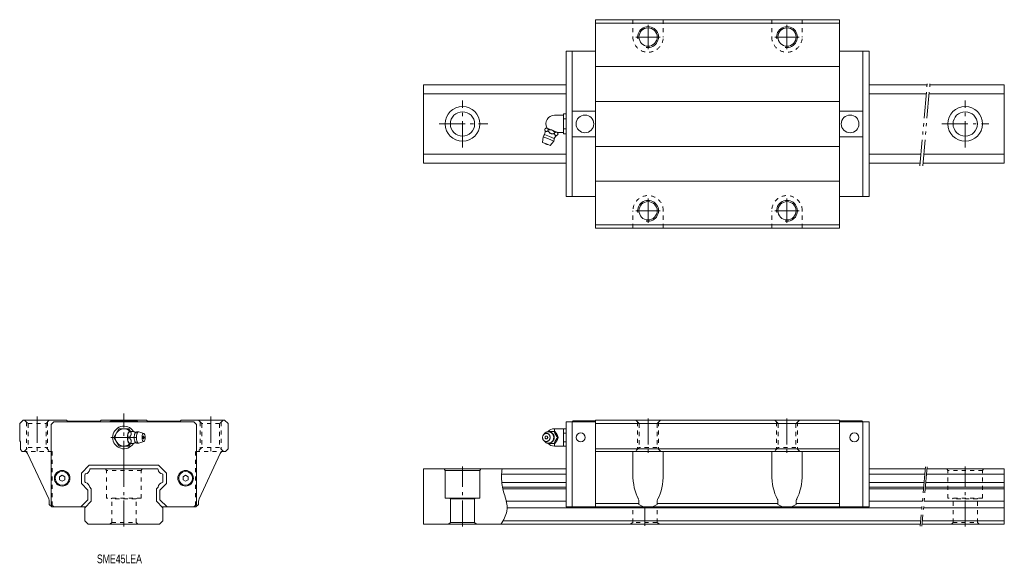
# Model space of a CAD drawing. Header units: inches. Extents: x -60 to 507, y -22 to 291.
import ezdxf

# ---------------------------------------------------------------- set-up
doc = ezdxf.new("R2010")
doc.units = ezdxf.units.IN
for name, pattern in [('CENTER', [22.8, 15, -3, 1.8, -3]), ('DASHED', [4.8, 2.4, -2.4]), ('PHANTOM', [27.6, 15, -3, 1.8, -3, 1.8, -3])]:
    doc.linetypes.add(name, pattern=pattern)
doc.layers.add('$DDT_AUDIT_GENERATED_(2F)', color=89, linetype='Continuous', lineweight=0)
doc.layers.add('Unnamed [1]', color=89, linetype='Continuous', lineweight=0)
doc.styles.add('CK_TEXT_STYLE_0064', font='Smooth', dxfattribs={"width": 0.75, "height": 5})

msp = doc.modelspace()

# ---------------------------------------------------------------- linework, layer by layer
at = {"layer": '$DDT_AUDIT_GENERATED_(2F)', "color": 4, "linetype": 'Continuous', "lineweight": 0}
for p, q in [((293.11, 42), (293.11, 29.01)), ((310.61, 29.01), (310.61, 42)), ((373.11, 29.01), (373.11, 42)), ((390.61, 42), (390.61, 29.01)), ((296.61, 13.33), (296.61, 11.5)), ((307.11, 11.5), (307.11, 13.33)), ((376.61, 11.5), (376.61, 13.33)), ((387.11, 13.33), (387.11, 11.5)), ((299.78, 10), (303.93, 10)), ((383.93, 10), (379.78, 10))]:
    msp.add_line(p, q, dxfattribs=at)
for centre, start, end in [((301.86, 18.5), 233.1301, 256.2709), ((301.86, 18.5), 283.7291, 306.8699), ((381.86, 18.5), 233.1301, 256.2709), ((381.86, 18.5), 283.7291, 306.8699)]:
    msp.add_arc(centre, 8.75, start, end, dxfattribs=at)
for centre, major_axis, start_param, end_param in [((301.86, 29.01), (0, 18.76), 1.570796, 2.446317), ((301.86, 29.01), (0, 18.76), 3.836869, 4.712389), ((381.86, 29.01), (0, 18.76), 1.570796, 2.446317), ((381.86, 29.01), (0, -18.76), 0.695276, 1.570796)]:
    msp.add_ellipse(centre, major_axis=major_axis, ratio=0.466308, start_param=start_param, end_param=end_param, dxfattribs=at)
for points, knots in [([(296.25, 14.6), (296.36, 14.41), (296.46, 14.19), (296.58, 13.76), (296.61, 13.55), (296.61, 13.33)], [0, 0, 0, 0, 0.537485, 0.537485, 1, 1, 1, 1]), ([(307.11, 13.33), (307.11, 13.58), (307.15, 13.82), (307.28, 14.24), (307.37, 14.43), (307.46, 14.6)], [0, 0, 0, 0, 0.535233, 0.535233, 1, 1, 1, 1]), ([(376.61, 13.33), (376.61, 13.57), (376.57, 13.79), (376.44, 14.22), (376.36, 14.42), (376.25, 14.6)], [0, 0, 0, 0, 0.5, 0.5, 1, 1, 1, 1]), ([(387.46, 14.6), (387.46, 14.59), (387.45, 14.58), (387.34, 14.37), (387.24, 14.15), (387.13, 13.72), (387.11, 13.53), (387.11, 13.33)], [0, 0, 0, 0, 0.024214, 0.024214, 0.573073, 0.573073, 1, 1, 1, 1])]:
    msp.add_open_spline(points, degree=3, knots=knots, dxfattribs=at)
at = {"layer": 'Unnamed [1]', "color": 4, "linetype": 'Continuous', "lineweight": 0}
for p, q in [((271.61, 290.5), (271.61, 170.5)), ((271.61, 290.5), (412.11, 290.5)), ((412.11, 170.5), (412.11, 290.5)), ((271.61, 288.5), (412.11, 288.5)), ((254.61, 272.3), (271.61, 272.3)), ((254.61, 188.7), (254.61, 272.3)), ((258.21, 188.7), (258.21, 272.3)), ((412.11, 272.3), (429.11, 272.3)), ((425.51, 188.7), (425.51, 272.3)), ((429.11, 188.7), (429.11, 272.3)), ((271.61, 263.5), (412.11, 263.5)), ((172.5, 253), (172.5, 208)), ((172.5, 253), (254.61, 253)), ((429.11, 253), (462.52, 253)), ((464.13, 253), (507, 253)), ((507, 253), (507, 208)), ((172.5, 247.86), (254.61, 247.86)), ((429.11, 247.86), (462.07, 247.86)), ((463.68, 247.86), (507, 247.86)), ((271.61, 243.5), (412.11, 243.5)), ((253.12, 235.5, 0), (247.96, 235.5, 0)), ((253.12, 236.27), (254.61, 236.27)), ((253.12, 236.27), (253.12, 224.73)), ((253.12, 233.39), (254.61, 233.39)), ((254.61, 236.27), (254.61, 224.73)), ((258.21, 237.9), (271.61, 237.9)), ((425.51, 237.9), (412.11, 237.9)), ((242.32, 227.25, -0.2), (242.55, 227.8, -0.2)), ((243.73, 228.12, -0.2), (243.33, 228.29, -0.2)), ((243.73, 228.12, -0.2), (243.81, 228.09, -0.2)), ((246.49, 226.98, -0.2), (243.81, 228.09, -0.2)), ((244.19, 226.48, -0.2), (244.42, 227.03, -0.2)), ((246.49, 226.98, -0.2), (246.64, 226.92, -0.2)), ((249.33, 225.8, -0.2), (246.64, 226.92, -0.2)), ((253.12, 227.61), (254.61, 227.61)), ((241.11, 219.9, -0.2), (241.42, 223.13, -0.2)), ((241.42, 223.13, -0.2), (244.46, 221.87, -0.2)), ((242.27, 224.4, -0.2), (245.04, 223.25, -0.2)), ((244.46, 221.87, -0.2), (247.51, 220.6, -0.2)), ((245.04, 223.25, -0.2), (247.81, 222.11, -0.2)), ((247.92, 224.93, -0.2), (248.15, 225.48, -0.2)), ((249.33, 225.8, -0.2), (249.41, 225.77, -0.2)), ((249.8, 225.61, -0.2), (249.41, 225.77, -0.2)), ((249.79, 224.16, -0.2), (250.02, 224.71, -0.2)), ((253.12, 225.5, 0), (249.82, 225.5, 0)), ((253.12, 224.73), (254.61, 224.73)), ((258.21, 223.1), (271.61, 223.1)), ((425.51, 223.1), (412.11, 223.1)), ((241.11, 219.9, -0.2), (243.28, 219, -0.2)), ((243.28, 219, -0.2), (245.45, 218.1, -0.2)), ((247.51, 220.6, -0.2), (245.45, 218.1, -0.2)), ((271.61, 217.5), (412.11, 217.5)), ((172.5, 213.14), (254.61, 213.14)), ((429.11, 213.14), (459.03, 213.14)), ((460.64, 213.14), (507, 213.14)), ((172.5, 208), (254.61, 208)), ((429.11, 208), (458.58, 208)), ((460.19, 208), (507, 208)), ((271.61, 197.5), (412.11, 197.5)), ((254.61, 188.7), (271.61, 188.7)), ((412.11, 188.7), (429.11, 188.7)), ((271.61, 172.5), (412.11, 172.5)), ((271.61, 170.5), (412.11, 170.5)), ((-60, 58), (-58, 60)), ((-60, 48), (-60, 58)), ((-58, 60), (-33, 60)), ((-41.8, 57.5), (-40.3, 59)), ((-41.8, 11.5), (-41.8, 57.5)), ((40.3, 59), (-40.3, 59)), ((-33, 60), (-32.4, 59.4)), ((-32.4, 59.4), (-13.6, 59.4)), ((-13, 60), (-13.6, 59.4)), ((-13, 60), (13, 60)), ((-7.4, 59.6), (-8, 59)), ((-7.4, 59.6), (7.4, 59.6)), ((7.4, 59.6), (8, 59)), ((13, 60), (13.6, 59.4)), ((13.6, 59.4), (32.4, 59.4)), ((33, 60), (32.4, 59.4)), ((33, 60), (58, 60)), ((41.8, 57.5), (40.3, 59)), ((41.8, 11.5), (41.8, 57.5)), ((60, 58), (58, 60)), ((60, 43.5), (60, 58)), ((254.61, 59), (271.61, 59)), ((254.61, 59), (254.61, 10)), ((258.21, 59), (258.81, 59.6)), ((258.21, 59), (258.21, 10)), ((258.81, 59.6), (271.61, 59.6)), ((271.61, 60), (271.61, 10)), ((271.61, 60), (412.11, 60)), ((271.61, 58), (412.11, 58)), ((412.11, 60), (412.11, 10)), ((412.11, 59.6), (424.91, 59.6)), ((429.11, 59), (412.11, 59)), ((425.51, 59), (424.91, 59.6)), ((425.51, 59), (425.51, 10)), ((429.11, 59), (429.11, 10)), ((-2.89, 54.99, -10.15), (-5.77, 50, -10.15)), ((2.9, 54.99, -10.16), (-2.89, 54.99, -10.16)), ((2.22, 51.68), (2.25, 51.82)), ((3.75, 53.5, -9.81), (2.9, 54.99, -10.16)), ((3.22, 53.5), (3.31, 53.5)), ((3.87, 53.5), (3.31, 53.5)), ((3.87, 53.5), (5.51, 53.5)), ((8.64, 53.27), (11.45, 52.33)), ((241.67, 51.58, 10.72), (242.21, 52.22, 10.72)), ((244.19, 53.5, 10.72), (247.92, 53.5, 10.72)), ((254.61, 55), (247.89, 55)), ((247.89, 55), (247.89, 53.49, 3.58)), ((247.92, 53.5, 10.72), (248.15, 53.5, 10.72)), ((249.33, 51.82, 10.72), (249.41, 51.68, 10.72)), ((253.12, 55), (253.12, 45)), ((254.61, 52.45, 4.36), (253.12, 52.45, 4.36)), ((254.61, 55), (254.61, 45)), ((-59.5, 47.5), (-60, 48)), ((-59.5, 43), (-59.5, 47.5)), ((-5.77, 50, -10.15), (-2.89, 45, -10.16)), ((2.25, 48.18), (2.22, 48.32)), ((3.09, 50), (2.54, 50)), ((2.89, 45, -10.15), (3.75, 46.5, -9.81)), ((3.31, 46.5), (3.22, 46.5)), ((3.87, 46.5), (3.31, 46.5)), ((5.5, 46.5), (3.87, 46.5)), ((11.45, 47.67), (8.64, 46.73)), ((242.21, 47.78, 10.72), (241.67, 48.42, 10.72)), ((247.92, 46.5, 10.72), (244.19, 46.5, 10.72)), ((247.89, 45), (247.89, 46.51, 3.58)), ((247.92, 46.5, 10.72), (248.15, 46.5, 10.72)), ((249.41, 48.32, 10.72), (249.33, 48.18, 10.72)), ((249.79, 50, 10.72), (250.02, 50, 10.72)), ((254.61, 47.53, 4.35), (253.12, 47.53, 4.35)), ((-59.5, 43), (-58.5, 42)), ((-58.5, 42), (-57.33, 42)), ((-43.28, 14.6), (-55.52, 40.85)), ((-2.89, 45, -10.16), (2.89, 45, -10.15)), ((43.28, 14.6), (55.52, 40.85)), ((58.5, 42), (57.33, 42)), ((60, 43.5), (58.5, 42)), ((254.61, 45), (247.89, 45)), ((271.61, 43.5), (412.11, 43.5)), ((271.61, 42), (412.11, 42)), ((-24.5, 29.52), (-20.02, 34)), ((-24.5, 29.52), (-24.5, 23.48)), ((-22.5, 28.49), (-22.5, 24.51)), ((20.02, 34), (-20.02, 34)), ((19.19, 32), (-19.08, 32)), ((24.5, 29.52), (20.02, 34)), ((22.5, 28.49), (22.5, 24.51)), ((24.5, 29.52), (24.5, 23.48)), ((172.5, 0), (172.5, 32)), ((172.5, 32), (254.61, 32)), ((185, 31), (184.42, 32)), ((185, 15), (185, 31)), ((205, 31), (185, 31)), ((205, 31), (205.58, 32)), ((205, 15), (205, 31)), ((217.53, 28.91), (254.61, 28.91)), ((429.11, 32), (461.5, 32)), ((429.11, 28.91), (461.22, 28.91)), ((462.23, 28.91), (507, 28.91)), ((462.5, 32), (507, 32)), ((507, 0), (507, 32)), ((-37.05, 27.37), (-35.55, 28.23)), ((-37.05, 27.37), (-37.05, 25.63)), ((-37.05, 25.63), (-35.55, 24.77)), ((-35.55, 28.23), (-34.05, 27.37)), ((-35.55, 24.77), (-34.05, 25.63)), ((-34.05, 27.37), (-34.05, 25.63)), ((-24.5, 23.48), (-20.75, 19.73)), ((24.5, 23.48), (20.75, 19.73)), ((34.05, 27.37), (35.55, 28.23)), ((34.05, 27.37), (34.05, 25.63)), ((34.05, 25.63), (35.55, 24.77)), ((35.55, 28.23), (37.05, 27.37)), ((35.55, 24.77), (37.05, 25.63)), ((37.05, 27.37), (37.05, 25.63)), ((217.62, 24.09), (254.61, 24.09)), ((429.11, 24.09), (460.8, 24.09)), ((461.8, 24.09), (507, 24.09)), ((-20.75, 14.08), (-20.75, 19.73)), ((-18.75, 20.45), (-19.67, 21.37)), ((-18.75, 13.25), (-18.75, 20.45)), ((18.75, 20.45), (19.67, 21.37)), ((18.75, 13.25), (18.75, 20.45)), ((20.75, 14.08), (20.75, 19.73)), ((218.01, 21.37), (254.61, 21.37)), ((218.21, 20.45), (254.61, 20.45)), ((429.11, 21.37), (460.56, 21.37)), ((429.11, 20.45), (460.48, 20.45)), ((461.48, 20.45), (507, 20.45)), ((461.56, 21.37), (507, 21.37)), ((-43, 11.5), (-43, 13.33)), ((-43, 11.5), (-41.5, 10)), ((-41.8, 11.5), (-40.3, 10)), ((-24.83, 10), (-20.75, 14.08)), ((-22.5, 9.5), (-18.75, 13.25)), ((22.5, 9.5), (18.75, 13.25)), ((24.83, 10), (20.75, 14.08)), ((41.8, 11.5), (40.3, 10)), ((43, 11.5), (41.5, 10)), ((43, 11.5), (43, 13.33)), ((205, 15), (185, 15)), ((187.7, 15), (188, 14.7)), ((202, 14.7), (188, 14.7)), ((188, 1), (188, 14.7)), ((202.3, 15), (202, 14.7)), ((202, 1), (202, 14.7)), ((220.25, 13.25), (254.61, 13.25)), ((296.61, 12.01), (271.61, 12.01)), ((376.61, 12.01), (307.11, 12.01)), ((412.11, 12.01), (387.11, 12.01)), ((429.11, 13.25), (459.84, 13.25)), ((460.84, 13.25), (507, 13.25)), ((-22, 10), (-41.5, 10)), ((-22.5, 2), (-22.5, 9.5)), ((22, 10), (41.5, 10)), ((22.5, 2), (22.5, 9.5)), ((220.71, 9.5), (459.51, 9.5)), ((271.61, 10), (254.61, 10)), ((271.61, 10), (412.11, 10)), ((412.11, 10), (429.11, 10)), ((460.51, 9.5), (507, 9.5)), ((-22.5, 2), (-20.5, 0)), ((-20.5, 0), (20.5, 0)), ((22.5, 2), (20.5, 0)), ((458.67, 0), (172.5, 0)), ((187, 0), (188, 1)), ((188, 1), (202, 1)), ((203, 0), (202, 1)), ((218.27, 2), (458.85, 2)), ((507, 0), (459.67, 0)), ((459.85, 2), (507, 2))]:
    msp.add_line(p, q, dxfattribs=at)
at = {"layer": 'Unnamed [1]', "color": 252, "linetype": 'DASHED', "lineweight": 0}
for p, q in [((293.11, 290.5), (293.11, 280.5)), ((310.61, 290.5), (310.61, 280.5)), ((373.11, 290.5), (373.11, 280.5)), ((390.61, 290.5), (390.61, 280.5)), ((293.11, 170.5), (293.11, 180.5)), ((310.61, 170.5), (310.61, 180.5)), ((373.11, 170.5), (373.11, 180.5)), ((390.61, 170.5), (390.61, 180.5)), ((-57.15, 60), (-55.15, 58)), ((-56, 58.85), (-56, 43.35)), ((-55.15, 58), (-44.85, 58)), ((-55.15, 58), (-55.15, 44.2)), ((-44.85, 58), (-42.85, 60)), ((-44.85, 58), (-44.85, 44.2)), ((-44, 58.85), (-44, 43.35)), ((44.85, 58), (42.85, 60)), ((44, 58.85), (44, 43.35)), ((44.85, 58), (44.85, 44.2)), ((55.15, 58), (44.85, 58)), ((57.15, 60), (55.15, 58)), ((55.15, 58), (55.15, 44.2)), ((56, 58.85), (56, 43.35)), ((296.71, 58), (294.71, 60)), ((295.86, 58.85), (295.86, 43.35)), ((307.01, 58), (296.71, 58)), ((296.71, 58), (296.71, 44.2)), ((309.01, 60), (307.01, 58)), ((307.01, 58), (307.01, 44.2)), ((307.86, 58.85), (307.86, 43.35)), ((376.71, 58), (374.71, 60)), ((375.86, 58.85), (375.86, 43.35)), ((387.01, 58), (376.71, 58)), ((376.71, 58), (376.71, 44.2)), ((389.01, 60), (387.01, 58)), ((387.01, 58), (387.01, 44.2)), ((387.86, 58.85), (387.86, 43.35)), ((-58.15, 42), (-41.25, 42)), ((-57.35, 42), (-55.15, 44.2)), ((-55.15, 44.2), (-44.85, 44.2)), ((-44.85, 44.2), (-42.65, 42)), ((-41.25, 42), (-41.25, 10)), ((41.25, 42), (41.25, 10)), ((58.15, 42), (41.25, 42)), ((44.85, 44.2), (42.65, 42)), ((55.15, 44.2), (44.85, 44.2)), ((57.35, 42), (55.15, 44.2)), ((296.71, 44.2), (294.51, 42)), ((307.01, 44.2), (296.71, 44.2)), ((309.21, 42), (307.01, 44.2)), ((376.71, 44.2), (374.51, 42)), ((387.01, 44.2), (376.71, 44.2)), ((389.21, 42), (387.01, 44.2)), ((-10, 31), (-10.58, 32)), ((-10, 15), (-10, 31)), ((10, 31), (-10, 31)), ((10, 31), (10.58, 32)), ((10, 15), (10, 31)), ((474.5, 31), (473.92, 32)), ((474.5, 15), (474.5, 31)), ((494.5, 31), (474.5, 31)), ((494.5, 31), (495.08, 32)), ((494.5, 15), (494.5, 31)), ((10, 15), (-10, 15)), ((-7.3, 15), (-7, 14.7)), ((-7, 1), (-7, 14.7)), ((7, 14.7), (-7, 14.7)), ((7.3, 15), (7, 14.7)), ((7, 1), (7, 14.7)), ((494.5, 15), (474.5, 15)), ((477.2, 15), (477.5, 14.7)), ((491.5, 14.7), (477.5, 14.7)), ((477.5, 1), (477.5, 14.7)), ((491.8, 15), (491.5, 14.7)), ((491.5, 1), (491.5, 14.7)), ((293, 1), (293, 8.9)), ((307, 1), (307, 8.9)), ((-8, 0), (-7, 1)), ((-7, 1), (7, 1)), ((8, 0), (7, 1)), ((293, 1), (291.6, 0)), ((307, 1), (293, 1)), ((307, 1), (308.4, 0)), ((476.5, 0), (477.5, 1)), ((477.5, 1), (491.5, 1)), ((492.5, 0), (491.5, 1))]:
    msp.add_line(p, q, dxfattribs=at)
at = {"layer": 'Unnamed [1]', "color": 252, "linetype": 'CENTER', "lineweight": 0}
for p, q in [((301.86, 273.5), (301.86, 287.5)), ((381.86, 273.5), (381.86, 287.5)), ((294.86, 280.5), (308.86, 280.5)), ((374.86, 280.5), (388.86, 280.5)), ((195, 217), (195, 244)), ((484.5, 217), (484.5, 244)), ((181.5, 230.5), (209.5, 230.5)), ((471, 230.5), (498, 230.5)), ((301.86, 173.5), (301.86, 187.5)), ((381.86, 173.5), (381.86, 187.5)), ((294.86, 180.5), (308.86, 180.5)), ((374.86, 180.5), (388.86, 180.5)), ((0, 33.02), (0, 63.81)), ((-50, 62), (-50, 40)), ((50, 62), (50, 40)), ((301.86, 61), (301.86, 41)), ((381.86, 61), (381.86, 41)), ((-7.55, 50), (12.62, 50)), ((0, -1.2), (0, 33.2)), ((195, -1.2), (195, 33.2)), ((484.5, -1.2), (484.5, 33.2)), ((300, 9.9), (300, -0.8))]:
    msp.add_line(p, q, dxfattribs=at)
at = {"layer": 'Unnamed [1]', "color": 252, "linetype": 'PHANTOM', "lineweight": 0}
for p, q in [((458.44, 206.4), (462.66, 254.61)), ((458.44, 206.39), (462.66, 254.6)), ((460.05, 206.4), (464.27, 254.6)), ((461.59, 33), (458.58, -1)), ((462.59, 33), (459.58, -1))]:
    msp.add_line(p, q, dxfattribs=at)
at = {"layer": 'Unnamed [1]', "color": 252, "linetype": 'Continuous', "lineweight": 0}
msp.add_line((241.31, 50, 10.72), (241.11, 50, 10.72), dxfattribs=at)
at = {"layer": 'Unnamed [1]', "color": 4, "linetype": 'Continuous', "lineweight": 0, "extrusion": (0, 0, -1)}
for points, elevation in [([(-242.32, 227.25), (-242.35, 227.16), (-242.38, 227.07), (-242.42, 226.99), (-242.45, 226.9), (-242.48, 226.81), (-242.52, 226.73), (-242.56, 226.65), (-242.59, 226.57), (-242.64, 226.5), (-242.66, 226.45), (-242.69, 226.41), (-242.72, 226.37), (-242.75, 226.34), (-242.78, 226.3), (-242.81, 226.27), (-242.84, 226.24), (-242.88, 226.21), (-242.92, 226.19), (-242.96, 226.17), (-243, 226.16), (-243.04, 226.15), (-243.08, 226.14), (-243.13, 226.13), (-243.17, 226.13), (-243.22, 226.13), (-243.26, 226.13), (-243.31, 226.14), (-243.41, 226.16), (-243.5, 226.19), (-243.6, 226.22), (-243.69, 226.25), (-243.79, 226.29), (-243.89, 226.34), (-243.99, 226.38), (-244.09, 226.43), (-244.19, 226.48)], 0.2), ([(-244.42, 227.03), (-244.38, 227.12), (-244.35, 227.21), (-244.32, 227.29), (-244.29, 227.38), (-244.25, 227.47), (-244.22, 227.55), (-244.18, 227.63), (-244.14, 227.71), (-244.1, 227.78), (-244.07, 227.83), (-244.05, 227.87), (-244.02, 227.91), (-243.99, 227.94), (-243.96, 227.98), (-243.92, 228.01), (-243.89, 228.04), (-243.86, 228.06), (-243.82, 228.09), (-243.82, 228.09), (-243.82, 228.09), (-243.81, 228.09), (-243.81, 228.09), (-243.81, 228.09), (-243.81, 228.09), (-243.81, 228.09), (-243.81, 228.09), (-243.81, 228.09)], 0.2), ([(-244.19, 226.48), (-244.34, 226.28), (-244.5, 226.09), (-244.66, 225.9), (-244.83, 225.71), (-245, 225.53), (-245.19, 225.37), (-245.38, 225.22), (-245.58, 225.1), (-245.8, 225), (-246.02, 224.92), (-246.26, 224.87), (-246.49, 224.84), (-246.72, 224.83), (-246.96, 224.84), (-247.2, 224.85), (-247.44, 224.88), (-247.68, 224.9), (-247.92, 224.93)], 0.2), ([(-247.92, 224.93), (-247.95, 224.84), (-247.98, 224.75), (-248.02, 224.67), (-248.05, 224.58), (-248.08, 224.49), (-248.12, 224.41), (-248.16, 224.33), (-248.19, 224.25), (-248.24, 224.18), (-248.26, 224.13), (-248.29, 224.09), (-248.32, 224.05), (-248.35, 224.02), (-248.38, 223.98), (-248.41, 223.95), (-248.44, 223.92), (-248.48, 223.89), (-248.52, 223.87), (-248.56, 223.85), (-248.6, 223.84), (-248.64, 223.83), (-248.68, 223.82), (-248.73, 223.81), (-248.77, 223.81), (-248.82, 223.81), (-248.87, 223.81), (-248.91, 223.82), (-249.01, 223.84), (-249.1, 223.87), (-249.2, 223.9), (-249.29, 223.93), (-249.39, 223.98), (-249.49, 224.02), (-249.59, 224.06), (-249.69, 224.11), (-249.79, 224.16)], 0.2), ([(-250.02, 224.71), (-249.99, 224.78), (-249.96, 224.85), (-249.94, 224.92), (-249.91, 224.99), (-249.89, 225.06), (-249.86, 225.13), (-249.83, 225.2), (-249.8, 225.27), (-249.77, 225.33), (-249.74, 225.39), (-249.7, 225.46), (-249.67, 225.51), (-249.63, 225.57), (-249.59, 225.62), (-249.55, 225.67), (-249.51, 225.71), (-249.46, 225.74), (-249.41, 225.77)], 0.2), ([(-243.28, 47.65), (-242.89, 47.69), (-242.69, 47.74), (-242.49, 47.81), (-242.29, 47.91), (-242.1, 48.03), (-241.92, 48.17), (-241.75, 48.34), (-241.6, 48.52), (-241.46, 48.71), (-241.35, 48.92), (-241.26, 49.13), (-241.19, 49.35), (-241.13, 49.64), (-241.11, 49.93), (-241.11, 50.2), (-241.15, 50.45), (-241.2, 50.67), (-241.29, 50.95), (-241.4, 51.18), (-241.52, 51.38), (-241.69, 51.6), (-241.85, 51.77), (-242, 51.9), (-242.18, 52.03), (-242.39, 52.15), (-242.57, 52.22), (-242.75, 52.28), (-242.93, 52.32), (-243.13, 52.35), (-243.28, 52.35), (-243.28, 52.35), (-243.67, 52.32), (-243.87, 52.27), (-244.07, 52.19), (-244.27, 52.1), (-244.46, 51.98), (-244.64, 51.83), (-244.81, 51.67), (-244.96, 51.49), (-245.09, 51.29), (-245.21, 51.09), (-245.3, 50.87), (-245.36, 50.65), (-245.42, 50.36), (-245.45, 50.08), (-245.44, 49.81), (-245.41, 49.56), (-245.36, 49.33), (-245.27, 49.06), (-245.16, 48.82), (-245.04, 48.62), (-244.87, 48.41), (-244.71, 48.24), (-244.56, 48.11), (-244.38, 47.98), (-244.16, 47.86), (-243.99, 47.78), (-243.81, 47.72), (-243.63, 47.68), (-243.43, 47.66), (-243.28, 47.65)], -10.72), ([(-244.46, 53.3), (-245.01, 53.25), (-245.22, 53.2), (-245.43, 53.13), (-245.64, 53.05), (-245.85, 52.94), (-246.05, 52.82), (-246.25, 52.68), (-246.43, 52.52), (-246.61, 52.35), (-246.77, 52.17), (-246.92, 51.97), (-247.09, 51.68), (-247.23, 51.39), (-247.35, 51.08), (-247.43, 50.78), (-247.48, 50.47), (-247.51, 50.18), (-247.51, 49.89), (-247.49, 49.62), (-247.44, 49.28), (-247.36, 48.96), (-247.26, 48.68), (-247.15, 48.43), (-246.98, 48.14), (-246.81, 47.89), (-246.64, 47.69), (-246.42, 47.47), (-246.21, 47.3), (-246.02, 47.17), (-245.79, 47.03), (-245.53, 46.91), (-245.33, 46.84), (-245.11, 46.78), (-244.89, 46.74), (-244.64, 46.71), (-244.46, 46.7), (-244.46, 46.7), (-243.96, 46.75), (-243.74, 46.8), (-243.48, 46.88), (-243.25, 46.98), (-243, 47.11), (-242.81, 47.23), (-242.61, 47.38), (-242.38, 47.59), (-242.21, 47.78)], -10.72), ([(-249.33, 51.82), (-249.28, 51.92), (-249.22, 52.02), (-249.16, 52.12), (-249.09, 52.22), (-249.03, 52.32), (-248.97, 52.41), (-248.9, 52.51), (-248.83, 52.6), (-248.77, 52.69), (-248.7, 52.78), (-248.63, 52.88), (-248.56, 52.97), (-248.49, 53.06), (-248.42, 53.15), (-248.36, 53.24), (-248.29, 53.33), (-248.22, 53.41), (-248.15, 53.5)], -10.72), ([(-250.02, 50), (-249.99, 50.09), (-249.96, 50.18), (-249.94, 50.27), (-249.91, 50.36), (-249.89, 50.45), (-249.86, 50.54), (-249.83, 50.63), (-249.8, 50.72), (-249.77, 50.81), (-249.74, 50.9), (-249.7, 51), (-249.67, 51.09), (-249.63, 51.19), (-249.59, 51.28), (-249.55, 51.38), (-249.51, 51.48), (-249.46, 51.58), (-249.41, 51.68)], -10.72), ([(-243.28, 49.17), (-243.03, 49.22), (-242.9, 49.28), (-242.78, 49.37), (-242.68, 49.48), (-242.6, 49.61), (-242.55, 49.75), (-242.52, 49.89), (-242.51, 50.06), (-242.54, 50.22), (-242.58, 50.35), (-242.66, 50.49), (-242.74, 50.59), (-242.84, 50.68), (-242.95, 50.75), (-243.06, 50.8), (-243.19, 50.83), (-243.28, 50.83), (-243.28, 50.83), (-243.53, 50.79), (-243.66, 50.72), (-243.77, 50.64), (-243.87, 50.52), (-243.95, 50.4), (-244.01, 50.26), (-244.04, 50.12), (-244.04, 49.94), (-244.02, 49.79), (-243.97, 49.66), (-243.9, 49.52), (-243.82, 49.42), (-243.72, 49.33), (-243.61, 49.25), (-243.49, 49.21), (-243.37, 49.18), (-243.28, 49.17)], -10.72), ([(-243.69, 46.81), (-243.68, 46.81), (-243.66, 46.81), (-243.65, 46.82), (-243.64, 46.82), (-243.63, 46.83), (-243.62, 46.83), (-243.61, 46.83), (-243.6, 46.84), (-243.59, 46.84), (-243.59, 46.84), (-243.58, 46.84), (-243.58, 46.85), (-243.58, 46.85), (-243.58, 46.85), (-243.58, 46.85), (-243.57, 46.85), (-243.57, 46.85), (-243.57, 46.85)], -10.72), ([(-247.83, 50), (-247.83, 49.95), (-247.83, 49.9), (-247.83, 49.85), (-247.82, 49.8), (-247.82, 49.75), (-247.82, 49.7), (-247.81, 49.65), (-247.8, 49.6), (-247.8, 49.55), (-247.79, 49.5), (-247.78, 49.44), (-247.77, 49.39), (-247.76, 49.34), (-247.75, 49.29), (-247.74, 49.23), (-247.73, 49.18), (-247.71, 49.13), (-247.7, 49.08), (-247.69, 49.03), (-247.67, 48.98), (-247.65, 48.93), (-247.64, 48.87), (-247.62, 48.82), (-247.6, 48.77), (-247.58, 48.72), (-247.56, 48.68), (-247.54, 48.63), (-247.51, 48.58), (-247.49, 48.53), (-247.47, 48.48), (-247.44, 48.43), (-247.42, 48.39), (-247.39, 48.34), (-247.36, 48.29), (-247.34, 48.25), (-247.31, 48.2), (-247.28, 48.16), (-247.25, 48.11), (-247.22, 48.07), (-247.19, 48.02), (-247.16, 47.98), (-247.12, 47.94), (-247.09, 47.9), (-247.06, 47.85), (-247.02, 47.81), (-246.99, 47.77), (-246.95, 47.73), (-246.91, 47.69), (-246.88, 47.66), (-246.84, 47.62), (-246.8, 47.58), (-246.76, 47.54), (-246.72, 47.51), (-246.68, 47.47), (-246.64, 47.44), (-246.6, 47.4), (-246.56, 47.37), (-246.52, 47.34), (-246.47, 47.31), (-246.43, 47.28), (-246.39, 47.25), (-246.34, 47.22), (-246.3, 47.19), (-246.25, 47.16), (-246.21, 47.13), (-246.16, 47.11), (-246.12, 47.08), (-246.07, 47.05), (-246.02, 47.03), (-245.97, 47.01), (-245.93, 46.98), (-245.88, 46.96), (-245.83, 46.94), (-245.78, 46.92), (-245.73, 46.9), (-245.68, 46.88), (-245.63, 46.87), (-245.58, 46.85), (-245.53, 46.83), (-245.48, 46.82), (-245.43, 46.8), (-245.38, 46.79), (-245.33, 46.78), (-245.28, 46.76), (-245.23, 46.75), (-245.18, 46.74), (-245.13, 46.73), (-245.07, 46.72), (-245.02, 46.72), (-244.97, 46.71), (-244.92, 46.7), (-244.87, 46.7), (-244.82, 46.69), (-244.76, 46.69), (-244.71, 46.69), (-244.66, 46.69), (-244.61, 46.69), (-244.56, 46.69), (-244.5, 46.69), (-244.45, 46.69), (-244.4, 46.69), (-244.35, 46.69), (-244.3, 46.7), (-244.25, 46.7), (-244.19, 46.71), (-244.14, 46.72), (-244.09, 46.72), (-244.04, 46.73), (-244.01, 46.74), (-243.98, 46.74), (-243.95, 46.75), (-243.92, 46.75), (-243.89, 46.76), (-243.86, 46.76), (-243.83, 46.77), (-243.8, 46.78), (-243.77, 46.79)], -10.72), ([(-248.15, 46.5), (-248.23, 46.61), (-248.32, 46.72), (-248.4, 46.83), (-248.49, 46.94), (-248.57, 47.05), (-248.66, 47.17), (-248.74, 47.28), (-248.82, 47.39), (-248.91, 47.51), (-248.95, 47.58), (-249, 47.65), (-249.05, 47.72), (-249.1, 47.79), (-249.14, 47.86), (-249.19, 47.94), (-249.23, 48.01), (-249.28, 48.09), (-249.32, 48.16), (-249.32, 48.16), (-249.32, 48.16), (-249.32, 48.17), (-249.32, 48.17), (-249.33, 48.17), (-249.33, 48.18), (-249.33, 48.18), (-249.33, 48.18), (-249.33, 48.18)], -10.72), ([(-249.41, 48.32), (-249.44, 48.38), (-249.46, 48.44), (-249.49, 48.49), (-249.52, 48.55), (-249.54, 48.61), (-249.57, 48.66), (-249.59, 48.72), (-249.61, 48.77), (-249.64, 48.83), (-249.69, 48.96), (-249.74, 49.1), (-249.78, 49.23), (-249.82, 49.36), (-249.87, 49.49), (-249.9, 49.62), (-249.94, 49.75), (-249.98, 49.88), (-250.02, 50)], -10.72)]:
    msp.add_lwpolyline(points, dxfattribs=dict(at, elevation=elevation))
at = {"layer": 'Unnamed [1]', "color": 4, "linetype": 'Continuous', "lineweight": 0}
for points, elevation in [([(243.73, 228.12), (243.7, 228.13), (243.67, 228.14), (243.63, 228.15), (243.6, 228.15), (243.57, 228.15), (243.53, 228.15), (243.49, 228.15), (243.46, 228.14), (243.42, 228.14), (243.33, 228.12), (243.23, 228.09), (243.14, 228.06), (243.04, 228.02), (242.94, 227.98), (242.84, 227.94), (242.75, 227.9), (242.65, 227.85), (242.55, 227.8)], -0.2), ([(246.49, 226.98), (246.43, 227), (246.37, 227.02), (246.31, 227.04), (246.24, 227.05), (246.18, 227.07), (246.11, 227.08), (246.05, 227.09), (245.98, 227.1), (245.92, 227.1), (245.75, 227.12), (245.58, 227.12), (245.42, 227.12), (245.25, 227.11), (245.08, 227.1), (244.92, 227.08), (244.75, 227.07), (244.58, 227.05), (244.42, 227.03)], -0.2), ([(248.15, 225.48), (248.06, 225.6), (247.97, 225.71), (247.88, 225.82), (247.79, 225.93), (247.69, 226.04), (247.6, 226.15), (247.5, 226.25), (247.4, 226.36), (247.3, 226.46), (247.23, 226.52), (247.17, 226.57), (247.1, 226.63), (247.03, 226.68), (246.97, 226.73), (246.89, 226.78), (246.82, 226.82), (246.75, 226.87), (246.67, 226.91), (246.67, 226.91), (246.66, 226.91), (246.66, 226.91), (246.66, 226.91), (246.66, 226.91), (246.65, 226.91), (246.65, 226.92), (246.65, 226.92), (246.64, 226.92)], -0.2), ([(249.33, 225.8), (249.28, 225.82), (249.22, 225.83), (249.16, 225.83), (249.09, 225.83), (249.03, 225.82), (248.97, 225.81), (248.9, 225.79), (248.83, 225.77), (248.77, 225.75), (248.7, 225.72), (248.63, 225.7), (248.56, 225.67), (248.49, 225.64), (248.42, 225.61), (248.36, 225.58), (248.29, 225.55), (248.22, 225.52), (248.15, 225.48)], -0.2), ([(242.21, 52.22), (242.59, 52.61), (242.79, 52.76), (243.04, 52.92), (243.25, 53.03), (243.48, 53.13), (243.74, 53.21), (243.98, 53.26), (244.19, 53.29), (244.46, 53.3)], 10.72), ([(244, 53.26), (244.02, 53.29), (244.04, 53.31), (244.06, 53.34), (244.08, 53.37), (244.1, 53.4), (244.12, 53.42), (244.14, 53.45), (244.17, 53.48), (244.19, 53.5)], 10.72), ([(244, 53.27), (244.03, 53.27), (244.06, 53.28), (244.09, 53.28), (244.12, 53.29), (244.14, 53.29), (244.17, 53.3), (244.2, 53.3), (244.23, 53.3), (244.26, 53.31), (244.32, 53.31), (244.37, 53.31), (244.42, 53.32), (244.47, 53.32), (244.52, 53.32), (244.58, 53.32), (244.63, 53.32), (244.68, 53.32), (244.73, 53.32), (244.78, 53.31), (244.84, 53.31), (244.89, 53.31), (244.94, 53.3), (244.99, 53.29), (245.04, 53.29), (245.09, 53.28), (245.14, 53.27), (245.19, 53.26), (245.24, 53.25), (245.29, 53.24), (245.34, 53.23), (245.39, 53.21), (245.44, 53.2), (245.49, 53.19), (245.54, 53.17), (245.59, 53.16), (245.64, 53.14), (245.69, 53.12), (245.74, 53.1), (245.79, 53.08), (245.83, 53.06), (245.88, 53.04), (245.93, 53.02), (245.97, 53), (246.02, 52.98), (246.07, 52.95), (246.11, 52.93), (246.16, 52.9), (246.2, 52.88), (246.24, 52.85), (246.29, 52.83), (246.33, 52.8), (246.37, 52.77), (246.42, 52.74), (246.46, 52.71), (246.5, 52.68), (246.54, 52.65), (246.58, 52.62), (246.62, 52.58), (246.66, 52.55), (246.7, 52.52), (246.74, 52.48), (246.78, 52.45), (246.81, 52.41), (246.85, 52.38), (246.89, 52.34), (246.92, 52.3), (246.96, 52.26), (246.99, 52.23), (247.03, 52.19), (247.06, 52.15), (247.09, 52.11), (247.12, 52.07), (247.16, 52.03), (247.19, 51.98), (247.22, 51.94), (247.25, 51.9), (247.28, 51.86), (247.3, 51.81), (247.33, 51.77), (247.36, 51.72), (247.38, 51.68), (247.41, 51.63), (247.43, 51.59), (247.46, 51.54), (247.48, 51.5), (247.5, 51.45), (247.53, 51.4), (247.55, 51.35), (247.57, 51.31), (247.59, 51.26), (247.61, 51.21), (247.63, 51.16), (247.64, 51.11), (247.66, 51.06), (247.68, 51.01), (247.69, 50.96), (247.71, 50.91), (247.72, 50.86), (247.73, 50.81), (247.74, 50.76), (247.76, 50.7), (247.77, 50.65), (247.78, 50.6), (247.78, 50.55), (247.79, 50.5), (247.8, 50.44), (247.81, 50.39), (247.81, 50.34), (247.82, 50.3), (247.82, 50.27), (247.82, 50.23), (247.82, 50.19), (247.83, 50.15), (247.83, 50.12), (247.83, 50.08), (247.83, 50.04), (247.83, 50)], 10.72), ([(247.92, 53.5), (247.95, 53.39), (247.98, 53.28), (248.02, 53.17), (248.05, 53.06), (248.08, 52.95), (248.12, 52.84), (248.16, 52.73), (248.19, 52.61), (248.24, 52.5), (248.26, 52.43), (248.29, 52.36), (248.32, 52.29), (248.35, 52.21), (248.38, 52.14), (248.41, 52.07), (248.44, 52), (248.48, 51.92), (248.52, 51.85), (248.56, 51.77), (248.6, 51.7), (248.64, 51.62), (248.68, 51.55), (248.73, 51.47), (248.77, 51.4), (248.82, 51.32), (248.87, 51.25), (248.91, 51.18), (249.01, 51.04), (249.1, 50.91), (249.2, 50.78), (249.29, 50.64), (249.39, 50.51), (249.49, 50.39), (249.59, 50.26), (249.69, 50.13), (249.79, 50)], 10.72), ([(244.19, 46.5), (244.17, 46.53), (244.15, 46.56), (244.13, 46.58), (244.1, 46.61), (244.08, 46.63), (244.06, 46.66), (244.04, 46.69), (244.02, 46.71), (244, 46.74)], 10.72), ([(249.79, 50), (249.7, 49.89), (249.62, 49.78), (249.53, 49.67), (249.45, 49.56), (249.36, 49.45), (249.28, 49.34), (249.2, 49.23), (249.11, 49.11), (249.03, 49), (248.98, 48.93), (248.93, 48.86), (248.89, 48.79), (248.84, 48.71), (248.79, 48.64), (248.75, 48.57), (248.7, 48.5), (248.66, 48.42), (248.62, 48.35), (248.58, 48.27), (248.54, 48.2), (248.5, 48.12), (248.46, 48.05), (248.43, 47.97), (248.39, 47.9), (248.36, 47.82), (248.33, 47.75), (248.3, 47.68), (248.25, 47.54), (248.2, 47.41), (248.15, 47.28), (248.11, 47.14), (248.07, 47.01), (248.03, 46.89), (247.99, 46.76), (247.96, 46.63), (247.92, 46.5)], 10.72)]:
    msp.add_lwpolyline(points, dxfattribs=dict(at, elevation=elevation))
for points in [[(2.22, 51.68), (2.18, 51.47), (2.15, 51.27), (2.12, 51.07), (2.1, 50.88), (2.08, 50.69), (2.07, 50.51), (2.06, 50.33), (2.06, 50.16), (2.05, 50), (2.05, 50), (2.06, 49.84), (2.06, 49.67), (2.07, 49.49), (2.08, 49.31), (2.1, 49.12), (2.12, 48.93), (2.15, 48.73), (2.18, 48.53), (2.22, 48.32)], [(2.22, 51.68), (2.21, 51.62), (2.2, 51.57), (2.2, 51.51), (2.2, 51.45), (2.19, 51.4), (2.19, 51.34), (2.2, 51.29), (2.2, 51.23), (2.21, 51.18), (2.22, 51.04), (2.25, 50.9), (2.28, 50.77), (2.32, 50.64), (2.36, 50.51), (2.4, 50.38), (2.45, 50.25), (2.49, 50.13), (2.54, 50)], [(3.31, 53.5), (3.23, 53.39), (3.14, 53.28), (3.05, 53.17), (2.96, 53.06), (2.88, 52.95), (2.79, 52.84), (2.71, 52.73), (2.64, 52.61), (2.56, 52.5), (2.52, 52.43), (2.48, 52.35), (2.44, 52.28), (2.4, 52.21), (2.37, 52.14), (2.33, 52.07), (2.31, 51.99), (2.28, 51.92), (2.26, 51.84), (2.26, 51.84), (2.26, 51.84), (2.25, 51.84), (2.25, 51.83), (2.25, 51.83), (2.25, 51.83), (2.25, 51.83), (2.25, 51.82), (2.25, 51.82)], [(3.1, 53.42), (2.96, 53.31), (2.84, 53.19), (2.73, 53.04), (2.63, 52.87), (2.53, 52.68), (2.45, 52.48), (2.37, 52.26), (2.31, 52.04), (2.25, 51.82)], [(6.82, 52.91), (6.62, 52.73), (6.5, 52.58), (6.41, 52.41), (6.3, 52.18), (6.2, 51.89), (6.1, 51.53), (6.03, 51.13), (5.98, 50.75), (5.95, 50.41), (5.94, 50.1), (5.94, 50), (5.94, 50), (5.96, 49.46), (5.99, 49.11), (6.06, 48.7), (6.13, 48.35), (6.21, 48.06), (6.32, 47.77), (6.42, 47.56), (6.54, 47.37), (6.65, 47.23), (6.74, 47.14)], [(6.81, 52.91), (6.82, 52.91), (6.82, 52.92), (6.83, 52.92), (6.83, 52.92), (6.84, 52.92), (6.84, 52.93), (6.85, 52.93), (6.85, 52.93), (6.85, 52.94), (6.89, 52.96), (6.93, 52.98), (6.97, 53.01), (7, 53.03), (7.04, 53.05), (7.08, 53.06), (7.12, 53.08), (7.16, 53.1), (7.2, 53.12), (7.25, 53.13), (7.29, 53.15), (7.33, 53.16), (7.37, 53.18), (7.41, 53.19), (7.45, 53.21), (7.49, 53.22), (7.54, 53.23), (7.58, 53.24), (7.62, 53.25), (7.67, 53.26), (7.71, 53.27), (7.75, 53.28), (7.79, 53.28), (7.84, 53.29), (7.88, 53.3), (7.93, 53.3), (7.97, 53.31), (8.02, 53.31), (8.07, 53.32), (8.11, 53.32), (8.16, 53.32), (8.21, 53.32), (8.26, 53.32), (8.3, 53.32), (8.35, 53.31), (8.4, 53.31), (8.41, 53.31), (8.43, 53.31), (8.45, 53.3), (8.46, 53.3), (8.48, 53.3)], [(8.48, 53.3), (8.27, 53.26), (8.14, 53.18), (8.03, 53.09), (7.93, 52.97), (7.81, 52.8), (7.71, 52.61), (7.59, 52.36), (7.48, 52.04), (7.38, 51.65), (7.3, 51.22), (7.25, 50.81), (7.22, 50.45), (7.21, 50.11), (7.21, 50), (7.21, 50), (7.24, 49.36), (7.27, 49.01), (7.32, 48.67), (7.4, 48.27), (7.5, 47.91), (7.6, 47.62), (7.71, 47.39), (7.81, 47.2), (7.9, 47.06), (8.02, 46.92), (8.13, 46.83), (8.24, 46.76), (8.37, 46.71), (8.48, 46.7), (8.6, 46.72), (8.64, 46.73)], [(8.64, 53.27), (8.62, 53.28), (8.6, 53.28), (8.58, 53.29), (8.57, 53.29), (8.55, 53.29), (8.53, 53.3), (8.51, 53.3), (8.49, 53.3), (8.48, 53.3)], [(12.24, 50), (12.21, 50.57), (12.18, 50.86), (12.1, 51.24), (12.03, 51.51), (11.94, 51.74), (11.84, 51.95), (11.74, 52.11), (11.65, 52.2), (11.57, 52.27), (11.49, 52.32), (11.38, 52.35), (11.28, 52.34), (11.18, 52.31), (11.09, 52.26), (10.99, 52.16), (10.89, 52.04), (10.79, 51.87), (10.69, 51.63), (10.6, 51.32), (10.52, 50.98), (10.48, 50.65), (10.45, 50.36), (10.44, 50.08), (10.44, 50), (10.44, 50), (10.47, 49.43), (10.5, 49.14), (10.58, 48.76), (10.65, 48.49), (10.74, 48.26), (10.84, 48.05), (10.94, 47.89), (11.02, 47.8), (11.11, 47.73), (11.19, 47.68), (11.3, 47.65), (11.4, 47.66), (11.5, 47.69), (11.59, 47.74), (11.69, 47.84), (11.79, 47.96), (11.89, 48.13), (11.99, 48.37), (12.08, 48.68), (12.16, 49.02), (12.2, 49.35), (12.23, 49.64), (12.24, 49.92), (12.24, 50)], [(2.54, 50), (2.51, 49.91), (2.48, 49.82), (2.44, 49.73), (2.41, 49.65), (2.38, 49.56), (2.35, 49.47), (2.33, 49.38), (2.3, 49.28), (2.28, 49.19), (2.25, 49.1), (2.23, 49.01), (2.22, 48.91), (2.21, 48.82), (2.2, 48.72), (2.19, 48.62), (2.2, 48.52), (2.2, 48.42), (2.22, 48.32)], [(2.25, 48.18), (2.31, 47.96), (2.37, 47.74), (2.45, 47.52), (2.53, 47.32), (2.63, 47.13), (2.73, 46.96), (2.84, 46.81), (2.96, 46.69), (3.11, 46.58)], [(2.25, 48.18), (2.28, 48.08), (2.32, 47.98), (2.36, 47.88), (2.4, 47.78), (2.45, 47.69), (2.51, 47.59), (2.57, 47.5), (2.63, 47.4), (2.69, 47.31), (2.75, 47.22), (2.82, 47.13), (2.89, 47.04), (2.96, 46.95), (3.03, 46.86), (3.1, 46.77), (3.17, 46.68), (3.24, 46.59), (3.31, 46.5)], [(3.22, 46.5), (3.22, 46.5), (3.22, 46.51), (3.21, 46.51), (3.21, 46.51), (3.21, 46.51), (3.2, 46.52), (3.2, 46.52), (3.2, 46.52), (3.19, 46.52), (3.19, 46.53), (3.18, 46.53), (3.18, 46.53), (3.18, 46.54), (3.17, 46.54), (3.17, 46.54), (3.16, 46.54), (3.16, 46.55), (3.15, 46.55), (3.15, 46.55), (3.15, 46.56), (3.14, 46.56), (3.14, 46.56), (3.13, 46.56), (3.13, 46.57), (3.12, 46.57), (3.12, 46.57), (3.11, 46.57), (3.11, 46.58), (3.11, 46.58)], [(6.98, 46.99), (6.97, 46.99), (6.96, 46.99), (6.95, 46.99), (6.94, 46.99), (6.93, 46.99), (6.92, 46.99), (6.91, 46.99), (6.9, 46.99), (6.89, 46.99), (6.84, 46.99), (6.79, 46.98), (6.75, 46.98), (6.7, 46.97), (6.65, 46.96), (6.6, 46.96), (6.55, 46.95), (6.51, 46.94), (6.46, 46.93), (6.42, 46.92), (6.37, 46.9), (6.33, 46.89), (6.29, 46.88), (6.24, 46.87), (6.2, 46.85), (6.16, 46.84), (6.12, 46.82), (6.08, 46.81), (6.04, 46.79), (6, 46.78), (5.97, 46.76), (5.93, 46.75), (5.89, 46.73), (5.86, 46.71), (5.83, 46.7), (5.79, 46.68), (5.76, 46.66), (5.73, 46.64), (5.7, 46.63), (5.67, 46.61), (5.64, 46.59), (5.61, 46.57), (5.58, 46.56), (5.56, 46.54), (5.53, 46.52), (5.51, 46.5), (5.51, 46.5), (5.51, 46.5), (5.5, 46.5), (5.5, 46.5)], [(11.54, 50.65), (11.44, 50.79), (11.38, 50.82), (11.33, 50.83), (11.27, 50.81), (11.22, 50.77), (11.16, 50.69), (11.11, 50.57), (11.06, 50.38), (11.03, 50.21), (11.02, 50.05), (11.02, 50), (11.02, 50), (11.02, 49.9), (11.03, 49.8), (11.05, 49.68), (11.07, 49.56), (11.1, 49.44), (11.15, 49.34), (11.21, 49.25), (11.27, 49.19), (11.34, 49.17)]]:
    msp.add_lwpolyline(points, dxfattribs=at)
at = {"layer": 'Unnamed [1]', "color": 4, "linetype": 'Continuous', "lineweight": 0, "extrusion": (0, 0, -1)}
for points in [[(-3.09, 50), (-3.18, 50.11), (-3.27, 50.22), (-3.36, 50.33), (-3.44, 50.44), (-3.53, 50.55), (-3.61, 50.66), (-3.69, 50.77), (-3.77, 50.89), (-3.85, 51), (-3.89, 51.07), (-3.93, 51.15), (-3.97, 51.22), (-4.01, 51.29), (-4.04, 51.36), (-4.07, 51.43), (-4.1, 51.51), (-4.13, 51.58), (-4.15, 51.66), (-4.17, 51.73), (-4.19, 51.81), (-4.2, 51.88), (-4.21, 51.96), (-4.21, 52.03), (-4.21, 52.11), (-4.21, 52.18), (-4.21, 52.25), (-4.2, 52.32), (-4.18, 52.46), (-4.16, 52.6), (-4.13, 52.73), (-4.09, 52.86), (-4.05, 52.99), (-4, 53.12), (-3.96, 53.25), (-3.91, 53.37), (-3.87, 53.5)], [(-3.1, 53.42), (-3.11, 53.42), (-3.12, 53.43), (-3.12, 53.43), (-3.13, 53.43), (-3.13, 53.44), (-3.13, 53.44), (-3.14, 53.44), (-3.14, 53.44), (-3.15, 53.45), (-3.15, 53.45), (-3.16, 53.45), (-3.16, 53.46), (-3.17, 53.46), (-3.17, 53.46), (-3.18, 53.46), (-3.18, 53.47), (-3.18, 53.47), (-3.19, 53.47), (-3.19, 53.48), (-3.2, 53.48), (-3.2, 53.48), (-3.2, 53.49), (-3.21, 53.49), (-3.21, 53.49), (-3.21, 53.49), (-3.22, 53.5), (-3.22, 53.5)], [(-5.51, 53.5), (-5.52, 53.49), (-5.53, 53.48), (-5.54, 53.47), (-5.56, 53.46), (-5.57, 53.45), (-5.59, 53.44), (-5.6, 53.43), (-5.62, 53.42), (-5.63, 53.41), (-5.66, 53.39), (-5.69, 53.38), (-5.73, 53.36), (-5.76, 53.34), (-5.79, 53.32), (-5.83, 53.3), (-5.86, 53.29), (-5.9, 53.27), (-5.93, 53.25), (-5.97, 53.23), (-6.01, 53.22), (-6.05, 53.2), (-6.1, 53.18), (-6.14, 53.17), (-6.18, 53.15), (-6.22, 53.14), (-6.27, 53.13), (-6.31, 53.11), (-6.36, 53.1), (-6.4, 53.09), (-6.45, 53.08), (-6.5, 53.07), (-6.55, 53.06), (-6.59, 53.05), (-6.64, 53.04), (-6.69, 53.03), (-6.74, 53.02), (-6.77, 53.02), (-6.8, 53.02), (-6.83, 53.02), (-6.85, 53.01), (-6.88, 53.01), (-6.91, 53.01), (-6.94, 53.01), (-6.97, 53.01)], [(-3.87, 46.5), (-3.91, 46.61), (-3.95, 46.72), (-3.99, 46.83), (-4.02, 46.94), (-4.06, 47.05), (-4.09, 47.16), (-4.12, 47.27), (-4.15, 47.39), (-4.18, 47.5), (-4.19, 47.57), (-4.2, 47.65), (-4.21, 47.72), (-4.21, 47.79), (-4.21, 47.86), (-4.21, 47.93), (-4.21, 48.01), (-4.2, 48.08), (-4.19, 48.16), (-4.18, 48.23), (-4.16, 48.31), (-4.14, 48.38), (-4.11, 48.46), (-4.09, 48.53), (-4.06, 48.61), (-4.02, 48.68), (-3.99, 48.75), (-3.95, 48.82), (-3.87, 48.96), (-3.78, 49.1), (-3.69, 49.23), (-3.6, 49.36), (-3.5, 49.49), (-3.4, 49.62), (-3.3, 49.75), (-3.2, 49.87), (-3.09, 50)], [(-8.48, 46.7), (-8.45, 46.7), (-8.41, 46.69), (-8.37, 46.69), (-8.33, 46.69), (-8.29, 46.68), (-8.24, 46.68), (-8.2, 46.68), (-8.16, 46.68), (-8.11, 46.68), (-8.07, 46.69), (-8.02, 46.69), (-7.98, 46.69), (-7.93, 46.7), (-7.88, 46.7), (-7.84, 46.71), (-7.79, 46.72), (-7.75, 46.72), (-7.7, 46.73), (-7.66, 46.74), (-7.61, 46.75), (-7.57, 46.76), (-7.53, 46.77), (-7.49, 46.78), (-7.44, 46.8), (-7.4, 46.81), (-7.36, 46.82), (-7.32, 46.84), (-7.28, 46.85), (-7.24, 46.87), (-7.2, 46.89), (-7.16, 46.9), (-7.12, 46.92), (-7.08, 46.94), (-7.04, 46.96), (-7, 46.98), (-6.98, 46.99), (-6.96, 47), (-6.94, 47.02), (-6.91, 47.03), (-6.89, 47.04), (-6.87, 47.06), (-6.85, 47.07), (-6.83, 47.09), (-6.74, 47.14)], [(-11.34, 49.17), (-11.36, 49.17), (-11.39, 49.18), (-11.41, 49.19), (-11.44, 49.21), (-11.46, 49.23), (-11.48, 49.26), (-11.5, 49.29), (-11.52, 49.32), (-11.54, 49.35)]]:
    msp.add_lwpolyline(points, dxfattribs=at)
at = {"layer": 'Unnamed [1]', "color": 4, "linetype": 'Continuous', "lineweight": 0}
for centre, radius in [((301.86, 280.5), 5.25), ((381.86, 280.5), 5.25), ((195, 230.5), 10), ((484.5, 230.5), 10), ((195, 230.5), 7), ((265.51, 230.5), 5.1), ((418.21, 230.5), 5.1), ((484.5, 230.5), 7), ((301.86, 180.5), 5.25), ((381.86, 180.5), 5.25), ((263.11, 50), 2.6), ((420.61, 50), 2.6), ((-35.55, 26.5), 4.5), ((-35.55, 26.5), 4), ((35.55, 26.5), 4.5), ((35.55, 26.5), 4)]:
    msp.add_circle(centre, radius, dxfattribs=at)
at = {"layer": 'Unnamed [1]', "color": 252, "linetype": 'Continuous', "lineweight": 0}
for centre in [(301.86, 280.5), (381.86, 280.5), (301.86, 180.5), (381.86, 180.5)]:
    msp.add_arc(centre, 6, 260, 190, dxfattribs=at)
at = {"layer": 'Unnamed [1]', "color": 252, "linetype": 'DASHED', "lineweight": 0}
for centre, start, end in [((301.86, 280.5), 180, 0), ((381.86, 280.5), 180, 0), ((301.86, 180.5), 0, 180), ((381.86, 180.5), 0, 180)]:
    msp.add_arc(centre, 8.75, start, end, dxfattribs=at)
at = {"layer": 'Unnamed [1]', "color": 4, "linetype": 'Continuous', "lineweight": 0, "extrusion": (0.030396, -0.04549, 0.998502)}
msp.add_arc((334.23, 53.82, -3.17), 4.99, 56.1499, 173.8477, dxfattribs=at)
at = {"layer": 'Unnamed [1]', "color": 4, "linetype": 'Continuous', "lineweight": 0}
for centre, radius, start, end in [((238.59, 225.89, -0.2), 3.97, 337.9078, 19.9684), ((240.87, 231.4, -0.2), 3.97, 295.0155, 308.3929), ((243.77, 222.47, -0.2), 2.44, 127.9465, 164.4336), ((245.39, 221.81, -0.2), 2.44, 330.5664, 7.0535), ((251.46, 220.56, -0.2), 3.97, 115.0145, 157.0922), ((253.74, 226.07, -0.2), 3.97, 186.6071, 199.97), ((243.76, 220.16, -0.2), 1.5, 213.9427, 281.0573), ((0, 50), 6.5, 32.579, 327.421), ((0, 50), 5, 44.427, 315.573), ((247.88, 50), 5, 89.9915, 135.5734), ((10.18, 50), 1.5, 334.4214, 25.5786), ((247.88, 50), 5, 224.4266, 270.0085), ((-57.33, 40), 2, 25, 90), ((57.33, 40), 2, 90, 155), ((-22, 28.49), 0.5, 103.119, 180), ((-22.84, 32.09), 3.2, 283.119, 350.8276), ((-19.19, 31.5), 0.5, 90, 170.8276), ((19.19, 31.5), 0.5, 9.1724, 90), ((22.84, 32.09), 3.2, 189.1724, 256.881), ((22, 28.49), 0.5, 0, 76.881), ((-22, 24.51), 0.5, 180, 256.881), ((-22.84, 20.91), 3.2, 8.3251, 76.881), ((22.84, 20.91), 3.2, 103.119, 171.6749), ((22, 24.51), 0.5, 283.119, 0), ((-46, 13.33), 3, 0, 25), ((46, 13.33), 3, 155, 180)]:
    msp.add_arc(centre, radius, start, end, dxfattribs=at)
msp.add_open_spline([(217.75, 32), (217.49, 29.25), (217.36, 26.49), (217.72, 23.06), (217.82, 22.37), (218.07, 21), (218.23, 20.32), (218.78, 18.27), (219.22, 16.92), (220.02, 14.24), (220.38, 12.9), (220.66, 10.88), (220.71, 10.22), (220.7, 8.9), (220.63, 8.25), (220.24, 6.28), (219.76, 5.01), (218.57, 2.48), (217.86, 1.24), (217.13, 0)], degree=3, knots=[0, 0, 0, 0, 0.24925, 0.24925, 0.311925, 0.311925, 0.375441, 0.375441, 0.503777, 0.503777, 0.628536, 0.628536, 0.688461, 0.688461, 0.747797, 0.747797, 0.870532, 0.870532, 1, 1, 1, 1], dxfattribs=at)

# ---------------------------------------------------------------- texts
at = {"layer": 'Unnamed [1]', "color": 4, "linetype": 'Continuous', "lineweight": 0, "insert": (-15.54, -19.92), "char_height": 5, "attachment_point": 4, "line_spacing_factor": 0.753012, "style": 'CK_TEXT_STYLE_0064'}
msp.add_mtext('SME45LEA', dxfattribs=at)

doc.saveas('drawing.dxf')
